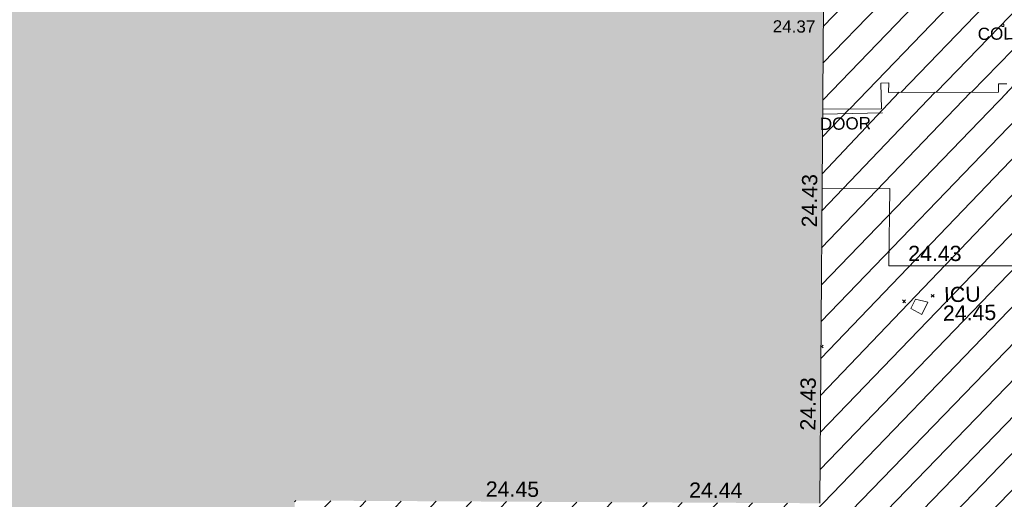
# Model space of a CAD drawing. Header units: millimetres. Extents: x -290717 to 520720, y -103372 to 287762.
# Tile 40 of 256: x -137254 to -113045, y -61326 to -49527. Entities that reach past the tile are written whole.
import ezdxf

# ---------------------------------------------------------------- set-up
doc = ezdxf.new("R2010")
doc.units = ezdxf.units.MM
doc.linetypes.add('IMPORT-UG_ELEC_STREET LIGHTING_QLB2 _2_', pattern=[2700, 1500, -300.0000000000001, 0, -250, 150, -300.0000000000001, 0, -200])
for name, color, linetype, lineweight, true_color in [('00_UAV_BUILDING_HATCH', 7, 'Continuous', 9, 0x999999), ('00_UAV_BUILDING_OUTLINE', 5, 'Continuous', 9, 0x0000ff), ('00_UAV_SERV_IC', 5, 'Continuous', 9, 0x0000ff), ('12333-PUM-2D-U-0001-C01 - Rev2_REVIT IMPORT_dwg', 7, 'Continuous', 9, 0x767676), ('A_RHA_Line', 7, 'Continuous', 9, 0x00a600), ('BUILDING', 5, 'Continuous', 9, 0x0000ff), ('COLUMN', 7, 'Continuous', 9, 0xa500a5), ('COLUMN_TXT', 7, 'Continuous', 9, 0xa500a5), ('HATCHING', 4, 'Continuous', 9, 0x00ffff), ('KERB_BOTTOM_LVL', 7, 'Continuous', 9, 0x0000a5)]:
    doc.layers.add(name, color=color, linetype=linetype, lineweight=lineweight, true_color=true_color)
for name, color, linetype, lineweight in [('A_RHA_Detail', 7, 'Continuous', 9), ('DOOR', 7, 'Continuous', 9), ('DOOR_TXT', 7, 'Continuous', 9), ('GEN-TEXT', 7, 'Continuous', 9)]:
    doc.layers.add(name, color=color, linetype=linetype, lineweight=lineweight)
doc.styles.add('Arial_3', font='arial.ttf', dxfattribs={"height": 299.9999999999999})
doc.styles.add('Swis721 Lt BT_2', font='swissl.ttf', dxfattribs={"height": 375})

# ---------------------------------------------------------------- blocks, each defined once
blk = doc.blocks.new('12333-PUM-2D-U-0001-C01 - Rev2_REVIT IMPORT_dwg_MGS62954_T2_Galway_ITM_3d_Rev1-2077680-Site Location Plan Existing')
at = {"layer": '00_UAV_BUILDING_HATCH', "true_color": 0xcccccc}
h = blk.add_hatch(dxfattribs=at)
h.set_pattern_fill('FP_1', color=254, style=0, pattern_type=2)
h.set_pattern_definition([(45, (0, 0), (-441.9417382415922, 441.9417382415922), [])])
h.paths.add_polyline_path([(533799642.8723879, 725503973.4558077), (533800986.6248314, 725503951.6576442), (533801020.5486519, 725506039.3713163), (533799668.6519892, 725506077.8927354), (533799642.8966323, 725503975.1125072)])
h.paths.add_polyline_path([(533783563.9638102, 725505749.3194242), (533785011.0637801, 725505738.7950606), (533785005.3275036, 725506366.9173948), (533785200.3609222, 725506368.3514634), (533785196.307434, 725506136.1272765), (533787894.9083669, 725506094.1073622), (533787898.5000471, 725506299.4976925), (533788101.483025, 725506293.7798624), (533788097.8163256, 725506083.7147976), (533790773.7767189, 725506043.8565282), (533790777.5955428, 725506259.2434856), (533790992.5666427, 725506250.7577846), (533791005.839196, 725506034.0042773), (533793671.9821754, 725505973.2217427), (533793662.8035954, 725506193.3950145), (533793875.0458446, 725506199.1312915), (533793887.4838879, 725505962.1703727), (533796564.8836794, 725505922.7259592), (533796573.9641825, 725506133.1641055), (533796771.8657397, 725506144.6366595), (533796774.6542646, 725505912.4392086), (533799451.8486139, 725505873.759414), (533799455.425763, 725506078.6941475), (533799453.6686146, 725506084.0185473), (533795629, 725506193), (533795655.0000001, 725507240), (533801039.386025, 725507086.575411), (533801054.4241171, 725507980.0954186), (533783626.9065317, 725508296.6871595), (533783564.3277358, 725505764.0479323)])
at = {"layer": '00_UAV_BUILDING_OUTLINE', "color": 254, "true_color": 0xcccccc, "flags": 128}
blk.add_lwpolyline([(533783515.5655679, 725503790.5842769), (533785182.5655678, 725503775.5842767), (533785123.5655679, 725501867.5842766), (533785350.5971769, 725501863.8424926), (533790159.5655679, 725501784.5842767), (533790161.7171674, 725501594.2274948), (533790195.565568, 725498599.5842769), (533792200.5186588, 725498576.5498708), (533794373.5655679, 725498551.5842766), (533794425.4806525, 725501377.8766775), (533794432.5655679, 725501763.5842768), (533793805.5655679, 725501811.5842766), (533793889.9594919, 725503597.7881995), (533796086.532178, 725503547.8942659), (533800977.9594919, 725503436.7881994)], dxfattribs=at)
at = {"layer": '00_UAV_SERV_IC', "color": 254, "true_color": 0xcccccc}
for p, q in [((533785648.2000001, 725500809.6000001), (533785762.5, 725501038.2)), ((533785762.5, 725501038.2), (533786067.3000001, 725500962.0000001)), ((533786067.3000001, 725500962.0000001), (533785914.9000001, 725500657.2)), ((533785648.2000001, 725500809.6000001), (533785914.9000001, 725500657.2))]:
    blk.add_line(p, q, dxfattribs=at)
at = {"layer": '00_UAV_BUILDING_OUTLINE', "color": 251, "true_color": 0x666666, "char_height": 375, "width": 1495.902363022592, "attachment_point": 1, "line_spacing_factor": 1.005061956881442, "style": 'Swis721 Lt BT_2'}
for s, insert, rotation in [('24.43', (533782997.0958976, 725502856.1483203), 88.58457081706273), ('24.43', (533785608.724166, 725502354.8850793), 359.05577458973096), ('24.43', (533782873.5889627, 725497857.6739497), 88.58457081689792), ('24.45', (533775123.3282875, 725496742.0155566), 358.70026454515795), ('24.44', (533780122.0333052, 725496628.6021626), 358.70026454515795)]:
    blk.add_mtext(s, dxfattribs=dict(at, insert=insert, rotation=rotation))
at = {"layer": '00_UAV_SERV_IC', "color": 251, "true_color": 0x666666, "char_height": 375, "attachment_point": 1, "line_spacing_factor": 1.005061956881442, "style": 'Swis721 Lt BT_2'}
for s, insert, width in [('ICU', (533786464.8712289, 725501327.5307232), 1021.012723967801), ('24.45', (533786433.2113703, 725500868.7724675), 1495.902363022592)]:
    blk.add_mtext(s, dxfattribs=dict(at, insert=insert, width=width))
blk = doc.blocks.new('12333-PUM-2D-U-0001-C01 - Rev2_REVIT IMPORT_dwg-1620468-Site Location Plan Existing')
at = {"layer": 'HATCHING', "true_color": 0xaaffff}
h = blk.add_hatch(dxfattribs=at)
h.set_pattern_fill('FP_16', color=131, style=0, pattern_type=2)
h.set_pattern_definition([(45, (-537532529.603, -725615860.767), (-441.9417382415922, 441.9417382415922), [])])
h.paths.add_polyline_path([(234369.3064911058, -125658.933808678), (234446.6599045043, -122988.9117227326), (179388.3096446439, -122003.5679794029), (179363.697837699, -123640.9009863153), (206293.8363412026, -124628.9075685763), (206290.5501528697, -124569.7561786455), (206938.2501529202, -124569.7561786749), (206947.4397098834, -124652.8868151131), (228961.8759336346, -125460.5472692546)])
h.paths.add_polyline_path([(174907.5235319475, -123477.4139123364), (174933.30964469, -121891.5679794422), (173702.3096445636, -121877.5679794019), (173651.6077027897, -123431.3371680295), (174905.6298136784, -123477.3444360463)])
h.paths.add_polyline_path([(159721.5473281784, -122920.2743920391), (159904.4517912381, -111903.0328667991), (158563.2467851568, -111879.2436715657), (158589.0357870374, -109772.8185664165), (158373.925399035, -109775.6867047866), (158370.3491470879, -109980.5700416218), (155694.9248368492, -109935.2903896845), (155692.2158924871, -109709.7195192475), (155494.3143352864, -109721.1920731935), (155485.028390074, -109936.3912852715), (152807.4510505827, -109884.8893472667), (152795.3959974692, -109655.224887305), (152583.1537481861, -109660.9611641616), (152592.3323282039, -109881.1344360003), (149925.833717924, -109814.5441086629), (149912.9167954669, -109603.598394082), (149694.9003951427, -109605.0531130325), (149691.1019497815, -109814.776538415), (147017.0765653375, -109763.7715637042), (147021.8331777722, -109560.576316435), (146818.1953435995, -109554.8400395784), (146814.5737411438, -109762.321505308), (144110.6318125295, -109713.0393818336), (144114.4568605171, -109486.0507021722), (143925.6776563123, -109487.4387839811), (143931.4139329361, -110115.5611180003), (142484.0399683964, -110116.1256450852), (142244.9157206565, -119793.7719020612), (129330.9157207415, -119500.771902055), (129347.2801039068, -121063.1336257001), (126956.4061628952, -120953.7411768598), (126960.4964415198, -121718.3446688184), (159714.9884226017, -122920.0337604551)])
h.paths.add_polyline_path([(122525.9895288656, -121555.6525230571), (122533.2801054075, -120943.1336255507), (89020.5107931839, -120326.4114061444), (121594.2501528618, -121521.4690881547), (121600.9005325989, -121140.7561786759), (121937.150152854, -121140.7561786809), (121930.4997731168, -121521.7561786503), (121609.1773599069, -121522.0167340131), (122522.5907248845, -121555.5278285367)])
h.paths.add_polyline_path([(150931.2501529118, -118397.5561786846), (150784.3126787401, -118238.6011476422), (150969.3501528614, -118016.5561786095), (151150.1291055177, -118251.6368768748)])
h.paths.add_polyline_path([(144835.2501528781, -115197.1561786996), (144568.5501528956, -115044.7561786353), (144682.8501528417, -114816.1561787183), (144987.650152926, -114892.3561785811), (144908.4833746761, -115050.6897350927)])
at = {"layer": 'BUILDING', "color": 161, "true_color": 0xaaaaff, "flags": 128}
blk.add_lwpolyline([(142484.313962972, -110105.0367546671), (143931.4139329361, -110115.5611180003), (143925.6776563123, -109487.4387839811), (144120.7110750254, -109486.0047153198), (144110.4059583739, -109718.1267305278), (146815.2287325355, -109762.3322099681), (146818.1953435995, -109554.8400395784), (147021.8331777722, -109560.576316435)], dxfattribs=at)
at = {"layer": 'COLUMN', "color": 254, "true_color": 0xe1aae1, "flags": 128}
blk.add_lwpolyline([(146924.7475285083, -108085.694676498), (146975.4109336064, -108085.694676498), (146975.4109336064, -108143.3461369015), (146924.7475285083, -108143.3461369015)], close=True, dxfattribs=at)
at = {"layer": 'DOOR', "color": 253, "true_color": 0xaaaaaa}
blk.add_line((142481.4107432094, -110222.5335544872), (143955.7117631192, -110215.1193981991), dxfattribs=at)
at = {"layer": 'GEN-TEXT', "color": 253, "true_color": 0xaaaaaa}
for p, q in [((145074.9948137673, -114775.711517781), (145145.7054918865, -114705.0008396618)), ((145145.7054918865, -114775.711517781), (145074.9948137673, -114705.0008396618)), ((144368.9948138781, -114897.711517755), (144439.7054919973, -114827.0008396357)), ((144439.7054919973, -114897.711517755), (144368.9948138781, -114827.0008396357)), ((142339.6932013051, -115958.0131301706), (142393.7054919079, -115904.0008395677)), ((142393.7054919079, -115974.711517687), (142340.592955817, -115921.5989815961))]:
    blk.add_line(p, q, dxfattribs=at)
blk.add_blockref('12333-PUM-2D-U-0001-C01 - Rev2_REVIT IMPORT_dwg_MGS62954_T2_Galway_ITM_3d_Rev1-2077680-Site Location Plan Existing', (-533641079.6498471, -725615854.3561786))
at = {"layer": 'COLUMN_TXT', "insert": (146328.6642166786, -108167.9027809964), "char_height": 299.9999999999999, "width": 1028.395842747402, "attachment_point": 1, "line_spacing_factor": 0.9417779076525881, "style": 'Arial_3'}
blk.add_mtext('COL', dxfattribs=at)
at = {"layer": 'DOOR_TXT', "insert": (142409.328123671, -110314.0052490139), "char_height": 299.9999999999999, "width": 1498.519656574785, "attachment_point": 1, "line_spacing_factor": 0.9417779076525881, "style": 'Arial_3'}
blk.add_mtext('DOOR', dxfattribs=at)
at = {"layer": 'KERB_BOTTOM_LVL', "insert": (141294.9972023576, -107893.4181828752), "char_height": 299.9999999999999, "width": 1256.112065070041, "attachment_point": 1, "rotation": 358.7318692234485, "line_spacing_factor": 0.9417779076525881, "style": 'Arial_3'}
blk.add_mtext('24.37', dxfattribs=at)

msp = doc.modelspace()

# ---------------------------------------------------------------- hatches: boundary and pattern name
at = {"layer": 'A_RHA_Detail', "true_color": 0xc0c0c0}
h = msp.add_hatch(color=9, dxfattribs=at)
h.paths.add_polyline_path([(-80880.60083898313, -68502.79057078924), (-80400.86592458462, -68483.4150911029), (-80400.86592458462, -62984.64684182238), (-24474.85765180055, -63009.32043784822), (-24456.14471274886, -50840.30023854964), (-36622.55041054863, -50831.65104346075), (-36622.5504104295, -44228.57792609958), (-50959.05265825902, -44213.68205212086), (-50959.05265825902, -42573.78171509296), (-54563.93258049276, -42571.21897729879), (-54565.69773355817, -45054.17447471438), (-92408.82109324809, -45027.27149617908), (-92411.78875845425, -49201.74309219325), (-100061.9988811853, -49201.74309219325), (-100052.221444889, -64852.82557835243), (-86120.90825231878, -64852.82557835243), (-86092.16626519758, -62957.90041523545), (-84861.10047611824, -62957.90041520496), (-84854.79054275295, -68240.10973718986), (-80870.60226895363, -68240.10973718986)])
h.paths.add_polyline_path([(-137238.9269955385, -68461.93840922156), (-132719.7426408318, -68433.06336920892), (-132847.0731201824, -62850.0428228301), (-130454.6837966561, -62916.63108081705), (-130498.2830220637, -61355.8539363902), (-117581.136331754, -61423.42893434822), (-117492.3908565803, -49183.91309186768), (-125136.5200282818, -49178.47881939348), (-125133.5727033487, -45032.61887132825), (-163007.1824077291, -45005.69421944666), (-163007.1824077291, -44090.29634113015), (-163123.8521375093, -44090.21339942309), (-163122.6389897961, -42383.751842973), (-166563.8543420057, -42383.75184295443), (-166565.0349082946, -44044.3982420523), (-193158.4656786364, -44025.49275802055), (-193195.152889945, -62863.6565097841), (-137269.7106414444, -62916.63108078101), (-137254.3708868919, -65679.90523788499)])
h.paths.add_polyline_path([(120310.9497607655, -32334.2823016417), (120312.4652266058, -31610.73011961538), (133451.2244789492, -31638.24899384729), (133469.2230092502, -19717.98315777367), (121295.7536929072, -19692.48606427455), (121319.8434528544, -8190.941560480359), (112277.0825929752, -8172.001674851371), (112263.1769726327, -14811.12345451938), (78285.85310969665, -14739.95861435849), (78292.82277619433, -8167.077575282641), (76545.55099677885, -8163.40371230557), (69355.76844230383, -8152.931592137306), (69353.66597202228, -9156.746357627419), (68372.60878942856, -9154.691552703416), (68372.60878942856, -13705.52853212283), (69333.72334743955, -13707.54156767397), (69325.07112544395, -16249.53369225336), (66623.4489111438, -16249.53369225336), (66619.79243932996, -17995.29925522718), (65989.07757491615, -17995.29925522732), (65985.44262769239, -19730.78799479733), (57152.23993372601, -19712.28702423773), (57127.42535098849, -31559.89461998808), (70277.87165423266, -31587.43801817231), (70277.87165428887, -32271.74147154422), (78263.96947906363, -32285.12944888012), (78266.62669288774, -31019.79372153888), (112335.8856506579, -31091.15111856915), (112335.8856506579, -32317.57330550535), (119781.4233959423, -32333.17321910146)])
h.paths.add_polyline_path([(7503.71740934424, -1791.43926322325), (15482.43097389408, -674.0213230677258), (15484.0826184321, 148.1327206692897), (56188.28042539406, 205.5276654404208), (56155.8432600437, 14338.31663138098), (18016.62665932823, 14236.4814953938), (17967.9025208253, 34313.18372075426), (21727.10644861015, 34324.06926249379), (21708.9097307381, 40608.10218319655), (18009.66447156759, 40608.10218325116), (17995.54603703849, 45483.75063445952), (9770.084212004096, 45420.63294734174), (3966.216019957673, 45443.14492469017), (3984.771235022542, 14176.56786831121), (1023.062455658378, 14176.56786840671), (-276.5134647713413, 14190.52623465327), (-231.6790044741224, 5976.811441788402), (-226.4491536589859, 193.7444677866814), (1220.250839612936, 179.5999159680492), (7477.609307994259, 143.2867556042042), (7488.638446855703, -674.0213230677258)])
h.paths.add_polyline_path([(77755.59663317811, 53.47451145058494), (77729.51881611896, 1699.844979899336), (94464.47132486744, 1659.976083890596), (94606.37913471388, 17991.39023626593), (88810.41901146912, 18015.03260816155), (88799.89418497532, 14436.74271609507), (69413.88950349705, 14457.87738898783), (69377.35724448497, 99.62816357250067), (70760.85642036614, 92.0068082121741)])
h.paths.add_polyline_path([(61252.12079698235, 46453.95617369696), (105774.7348988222, 46472.68783510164), (105768.2642197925, 61852.61234310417), (92285.13876306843, 61852.61234310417), (92308.59670397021, 65784.30757142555), (96107.46680002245, 65767.6044524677), (96059.6808111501, 75209.20847378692), (101084.8427276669, 75071.88872768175), (104988.0046543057, 74765.36560410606), (108403.6894220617, 74363.84089439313), (112009.2703903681, 73787.25420864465), (115645.3524814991, 73049.69667210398), (116890.8108050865, 72761.69136255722), (120208.9929832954, 71893.18353872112), (120865.241739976, 71703.68487155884), (124135.6329505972, 70669.67317909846), (127435.6253142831, 69480.50055823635), (127820.4368655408, 69394.93141813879), (128274.3081769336, 69331.69585757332), (128731.879114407, 69306.66104520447), (129189.9401456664, 69320.00258265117), (129645.2782985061, 69371.62688830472), (130094.6997111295, 69461.17185607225), (130535.0520071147, 69588.00939078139), (130963.2464342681, 69751.2498188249), (131376.279516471, 69949.74812593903), (131771.254123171, 70182.11198906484), (132162.5575600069, 70460.54046602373), (132496.0921582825, 70741.69081117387), (132820.8713676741, 71064.98072578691), (133117.4593294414, 71414.31364276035), (133383.77568926, 71787.23923958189), (133616.5473239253, 72178.53728446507), (133817.1647262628, 72590.54524901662), (133982.6025969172, 73017.89547517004), (134111.7005086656, 73457.59040804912), (134203.5529320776, 73906.545904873), (134257.5155882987, 74361.61286220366), (134272.5462649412, 74819.59931534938), (134250.5259874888, 75277.29281749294), (134189.6227572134, 75731.48297750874), (134090.9274700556, 76178.98397761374), (133955.1324028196, 76616.65691996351), (133783.1900598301, 77041.4318434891), (133576.3064937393, 77450.3292564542), (133335.9328436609, 77840.48103831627), (133063.7551572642, 78209.15055536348), (132761.6825665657, 78553.75185442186), (132431.8338935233, 78871.86780505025), (132076.5227904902, 79161.26705200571), (131698.2415079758, 79419.91966864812), (131299.6434187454, 79646.01139199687), (131093.5942456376, 79746.34209763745), (132146.0467355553, 83110.22226149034), (122787.763295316, 86282.54285521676), (121604.3555410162, 82800.35918872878), (117095.9864226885, 83870.84033788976), (116841.9598400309, 83526.35449576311), (116120.5435466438, 91221.9361197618), (110237.7341284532, 91274.27491024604), (110194.3680786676, 90435.39030217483), (104988.0046543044, 90486.49901569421), (104973.2761846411, 94309.82427956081), (103746.1314668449, 94309.82427962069), (103839.9937121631, 122852.1474272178), (96365.09202303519, 122931.9599471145), (96350.3400238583, 123952.416858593), (104555.5505249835, 123902.1925258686), (104607.3234457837, 120248.5396157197), (125502.5015002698, 120134.193340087), (125662.0200253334, 137657.3796883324), (114479.5865733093, 137699.2256881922), (114382.3062641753, 129149.9458158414), (104644.1590035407, 129187.997507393), (104577.9931702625, 126217.3903165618), (101184.4926405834, 126159.1566967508), (101264.6166812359, 135959.2655565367), (89967.23177303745, 135988.8856164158), (89927.63362986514, 125823.6463181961), (93630.53562299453, 125840.7948842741), (93580.6568888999, 122931.9599471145), (88697.38835373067, 122904.7310127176), (88679.38989541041, 95739.0914377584), (86378.25848993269, 95739.0914377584), (86378.18187189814, 96178.10083375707), (83279.5074328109, 96200.92083330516), (83273.62493422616, 95735.74732136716), (70169.67509616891, 95733.22421950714), (70166.2684274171, 96272.07409350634), (66674.99731291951, 96257.14073659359), (66654.74538556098, 95755.71092140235), (65784.77231076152, 95755.71092140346), (65887.65094981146, 117470.6305650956), (53473.34271625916, 117487.9046429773), (53434.44066306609, 98570.4634906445), (40649.41626913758, 98570.46349066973), (40610.16711556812, 94406.01479082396), (38853.82372865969, 94410.36303444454), (38848.65589191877, 89463.65332732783), (40612.46601909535, 89518.45976927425), (40665.38257359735, 86257.73741131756), (38372.19584673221, 86305.7230928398), (38369.79373532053, 76901.0507917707), (50937.95125076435, 76944.40198877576), (50922.88567283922, 74598.78180893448), (56484.90611318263, 74588.85093774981), (56484.9061131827, 75194.85181998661), (92465.40372273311, 75233.02581663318), (92645.92783659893, 71766.64845097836), (89810.5550181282, 69362.83965827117), (85313.16173971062, 69360.94750424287), (85313.16173971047, 66907.40508090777), (75210.14498260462, 66903.15451592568), (75210.14498260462, 63815.70944554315), (70819.40014306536, 63815.70999204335), (70819.21601502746, 64253.35708063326), (69456.8341568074, 64253.35708063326), (69455.71957374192, 66901.99623168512), (61303.3285675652, 66898.56680686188), (61304.56054652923, 63970.32021231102), (70500.41048205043, 63970.32021223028), (70500.40885431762, 61852.59006210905), (61245.64388480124, 61848.69637492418), (61252.12079698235, 46455.07044720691)])
h.paths.add_polyline_path([(-17153.16561239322, 48569.32684293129), (-17153.16561227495, 60770.38083690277), (-29362.88357762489, 60774.7042869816), (-29362.88357762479, 67399.20394583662), (-43507.25361058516, 67405.01911302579), (-43488.53133082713, 69093.07334179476), (-45766.41866234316, 69109.32868391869), (-45794.34620035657, 67405.01911302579), (-47272.11273197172, 67404.21245453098), (-47272.44887636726, 66454.91798912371), (-86004.56386335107, 66468.6329952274), (-86006.66970790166, 60521.58362724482), (-92662.8772251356, 60521.58362724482), (-92666.53762789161, 50184.35611936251), (-79752.016597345, 50179.78302554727), (-79752.016597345, 48591.49323813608), (-17157.71631240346, 48569.32845421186)])
h.paths.add_polyline_path([(-201056.4185879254, 48628.75479108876), (-138377.9751621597, 48634.64535782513), (-138377.9751621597, 50133.28202330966), (-125467.710581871, 50134.49533928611), (-125468.6909603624, 60566.19036866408), (-132186.8595615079, 60565.86652591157), (-132187.4203588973, 66533.01978768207), (-170643.3098734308, 66805.61809689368), (-170643.3098732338, 67738.78475851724), (-200340.0100486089, 67488.93693767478), (-200348.7175167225, 60827.7802510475), (-201057.5650552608, 60827.71357562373), (-201056.6510294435, 51102.0431337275)])
h.paths.add_polyline_path([(-240051.5126725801, 54769.1949116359), (-239444.4902595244, 54811.10754483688), (-239186.5396225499, 54841.92927608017), (-238764.8191578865, 54940.98166103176), (-238382.4735933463, 55122.46891391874), (-237990.3402229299, 55354.87497237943), (-237269.2031026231, 55936.21514997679), (-237030.2712443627, 56228.66101920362), (-236793.0039600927, 56569.31473977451), (-236554.5880579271, 57004.26389721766), (-236432.7219585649, 57267.46508911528), (-236300.0815274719, 57753.26239002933), (-236250.7285154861, 58017.17885687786), (-236235.6490610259, 58516.21786795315), (-236233.2538430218, 58987.85640057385), (-236213.702979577, 59823.48083772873), (-236363.8287856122, 59820.8603820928), (-236634.0279869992, 60698.06075831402), (-236391.9547756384, 61432.1972634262), (-236225.4740089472, 61435.10319604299), (-236201.6036570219, 62637.68779599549), (-232563.5271750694, 62639.28734435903), (-232563.5271750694, 63049.03842407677), (-232732.1945866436, 63049.15302221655), (-232860.1521278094, 63457.9589027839), (-232731.6068089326, 63914.24862701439), (-232560.8209657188, 63914.24862701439), (-232521.9864006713, 70597.99604498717), (-240628.6947850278, 70598.85496274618), (-240629.7923196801, 72350.98321581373), (-246412.6011213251, 72347.36085937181), (-246412.6011213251, 70616.45923939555), (-254449.5805725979, 70618.60952619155), (-254454.637144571, 70754.06491724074), (-254469.7140363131, 73191.6627625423), (-263883.2532625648, 73267.83063692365), (-263902.4181505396, 68260.74348557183), (-263714.8217520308, 68259.82096576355), (-263552.9672900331, 67819.6543439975), (-263719.0883117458, 67392.20684197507), (-263913.629869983, 67392.20684288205), (-263956.7001914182, 58633.76423459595), (-260181.1963171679, 58611.22607638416), (-260192.3146984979, 56354.25111578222), (-257184.684388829, 56339.46086010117), (-257213.4419958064, 57092.93866025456), (-257338.5163846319, 57093.27331227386), (-257471.0109295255, 57531.7457231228), (-257338.5163845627, 58062.22513700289), (-257203.4956297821, 58064.06881293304), (-257173.5751889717, 58598.54056827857), (-256478.2273617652, 58575.27357918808), (-256478.2273617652, 58788.51859477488), (-256013.0091299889, 58911.92701537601), (-255397.0786589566, 58780.99767608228), (-255397.0786664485, 58595.98242230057), (-243809.8853614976, 58585.92793205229), (-243805.3570672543, 58352.04527760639), (-243740.9394682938, 57884.52572396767), (-243619.083060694, 57421.84877501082), (-243424.3877541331, 56943.65915328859), (-243247.1437899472, 56608.24157716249), (-243003.0710577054, 56249.99021479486), (-242732.2093200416, 55932.75703086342), (-242371.7230179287, 55603.12658814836), (-242141.2551255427, 55424.88676771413), (-241804.9643038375, 55216.88439829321), (-241529.464082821, 55077.02869058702), (-241100.6275144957, 54917.18295005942), (-240836.2134980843, 54840.82833179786), (-240453.4486196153, 54788.6078413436), (-240203.3756532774, 54776.52967577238)])
h.paths.add_polyline_path([(40276.69022620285, 59895.3641775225), (40328.62676026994, 69196.9439153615), (36588.99968782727, 69217.82459101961), (36619.46637569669, 74674.25962431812), (32264.36460075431, 74687.02318924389), (32233.48293864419, 69156.26826309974), (11916.69390488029, 69269.70959690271), (11966.66200108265, 78218.75165977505), (29087.50901742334, 78123.15526811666), (29143.44567202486, 88141.13700481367), (15719.34879623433, 88216.09212957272), (15732.60379610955, 90589.99788900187), (4594.294101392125, 90652.19003492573), (4525.129359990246, 78265.12250452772), (10096.76365550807, 78234.01258734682), (10077.43887221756, 74773.03821913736), (4547.641142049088, 74803.91453678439), (4465.579974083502, 60107.16002351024), (19125.89094757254, 60025.30234268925), (19139.86249371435, 62527.53804648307), (31738.59196305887, 62457.19146407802), (31724.55430855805, 59943.11609818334), (38369.79364222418, 59906.01157297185)])
h.paths.add_polyline_path([(-246083.0241259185, 72334.29150213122), (-246083.0594797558, 72334.30275087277), (-246208.2905500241, 72334.29150213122)])
h.paths.add_polyline_path([(-114575.3004830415, 112178.0758696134), (-114575.3246436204, 112178.0758696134), (-114707.2752166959, 115801.5811617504)])
h.paths.add_polyline_path([(-154699.9178766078, 101760.4080976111), (-114382.0503338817, 101776.0542915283), (-114382.0503338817, 106926.936016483), (-113755.641395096, 106927.1791078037), (-113757.5507412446, 111847.2721532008), (-114431.6837526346, 111847.2721532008), (-114431.8098651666, 112178.075869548), (-114575.3004830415, 112178.0758696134), (-114578.9984943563, 121707.2390834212), (-123056.9849702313, 121707.2390834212), (-123068.8201032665, 156452.7036899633), (-119381.2340625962, 156454.1347343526), (-119381.2340625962, 160165.8603541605), (-115501.031452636, 160167.3661472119), (-115503.3750945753, 166206.5793118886), (-132411.7987151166, 166599.6604729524), (-132411.8243306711, 166665.6603411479), (-135275.0124468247, 166664.5489553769), (-135275.0124468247, 166628.1883102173), (-135911.3205077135, 166628.1944503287), (-135911.3479256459, 166352.1604668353), (-152521.1633846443, 166345.7145607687), (-152518.3680955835, 159142.6836790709), (-150699.3133726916, 159117.9265656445), (-150755.6690356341, 122560.6912032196), (-151059.2005266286, 122560.6912032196), (-151061.0981347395, 121302.4374931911), (-154138.3148337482, 121372.6012653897), (-154138.3148337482, 121865.183451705), (-154704.3888425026, 121867.2611370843), (-154688.5451973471, 119352.3937021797), (-154745.5933227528, 119352.3715636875), (-154745.5763474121, 118722.1532660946), (-160794.1544526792, 118748.744283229), (-160794.1544527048, 119410.5425977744), (-163852.1622693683, 119422.408321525), (-163855.0715294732, 118762.2003111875), (-167568.6765459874, 118778.5256058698), (-166634.6619849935, 124395.1277019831), (-166843.6206842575, 124471.2090400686), (-167568.6765459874, 124707.6250904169), (-168028.2173235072, 124841.3808643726), (-168630.5006276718, 124991.3056740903), (-169238.2056070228, 125117.4693074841), (-169850.3952285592, 125219.6772877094), (-170466.1255403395, 125297.7720169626), (-171089.1102599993, 125351.8553033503), (-171704.4065937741, 125381.1774254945), (-172325.0479971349, 125386.3595015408), (-172782.2248668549, 125374.5832363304), (-173401.7764236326, 125337.4554476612), (-174019.3926983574, 125276.0328036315), (-174634.1213722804, 125190.4100127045), (-175245.0145766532, 125080.7190996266), (-176047.1958093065, 124895.7675261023), (-176665.4852587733, 124724.7228134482), (-177045.3001228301, 124609.1129151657), (-177631.5127793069, 124405.2077276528), (-176665.4852586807, 118818.5158793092), (-177558.9402083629, 118822.4435769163), (-177662.2853368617, 125263.4341236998), (-176365.3912352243, 126542.9270807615), (-159462.2970490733, 126319.9103917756), (-157057.7396790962, 128609.0850976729), (-157060.6673204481, 136153.1661957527), (-158638.8016610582, 137740.2441626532), (-159352.3735831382, 137740.2441626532), (-161634.4140635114, 140201.1078539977), (-168727.9404946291, 140256.8191147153), (-171035.0401162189, 137942.884730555), (-174184.1459014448, 137942.884730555), (-176460.1168228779, 140292.2858551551), (-177341.68569345, 140292.285855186), (-177341.7114445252, 140358.4281613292), (-183428.5803825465, 140356.0660244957), (-185921.6385984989, 137917.4639097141), (-185921.6385985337, 131757.309115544), (-186906.8767412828, 131756.9267734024), (-187725.3914540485, 130809.9989183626), (-187724.0588902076, 127376.1828149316), (-186481.0281350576, 126304.557648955), (-186479.4846755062, 122327.2959175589), (-185176.2828158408, 121059.4673825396), (-180304.1129154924, 121059.4673825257), (-180304.1136492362, 118802.0484409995), (-193555.3706955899, 118802.0484409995), (-193555.3686998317, 133117.8341649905), (-192593.6442938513, 133118.2073819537), (-192593.6442938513, 134200.8158367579), (-192224.6284783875, 134200.9592041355), (-192225.5653014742, 136615.0101267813), (-192595.0012461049, 136615.0101267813), (-192595.4357332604, 137734.4745166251), (-193589.2709668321, 137734.4746851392), (-193589.2685988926, 147474.5705834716), (-193163.2062206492, 147492.8644728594), (-192606.8095195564, 147551.4951472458), (-192359.9383250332, 147589.5931622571), (-192199.8207947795, 147616.5827293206), (-191882.7548926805, 147682.9245600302), (-191568.5380071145, 147761.6632019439), (-191020.2573150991, 147932.4221712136), (-190950.5841382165, 147955.8263236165), (-190647.7999969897, 148070.951423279), (-190349.769078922, 148197.8750093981), (-190056.9509284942, 148336.4013817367), (-189769.7970512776, 148486.316942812), (-189375.4954991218, 148717.2624196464), (-189132.9060261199, 148873.2749095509), (-188867.5421091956, 149059.0543930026), (-188609.6764469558, 149255.1087866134), (-188354.9814056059, 149465.3525772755), (-188079.6339208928, 149713.8792482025), (-187884.9836199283, 149901.8220103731), (-187538.2510284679, 150274.4802367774), (-187446.2998447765, 150378.396083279), (-187241.3270201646, 150629.2310214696), (-187046.3599558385, 150887.9197697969), (-186861.699277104, 151154.0634500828), (-186546.1373636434, 151669.8298752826), (-186524.4196769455, 151707.063245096), (-163675.289831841, 151669.8298752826), (-163687.5843044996, 148134.0767945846), (-157303.6541541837, 148136.4921063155), (-157303.6541541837, 155759.9150161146), (-157557.4317586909, 155765.0384228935), (-157555.9168973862, 166678.0466575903), (-187009.2021991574, 166699.7464767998), (-187013.0952111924, 162054.4009359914), (-188707.1775469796, 162044.5925187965), (-188705.9961893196, 155021.5333641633), (-188737.9999316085, 154650.5326603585), (-188799.0133970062, 154283.1866125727), (-188857.2045401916, 154035.4341107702), (-188966.1106131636, 153679.3368924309), (-189102.6200311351, 153332.8820747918), (-189265.8911677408, 152998.2056672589), (-189454.9174010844, 152677.3710606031), (-189645.2484685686, 152421.322012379), (-189916.9563410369, 152104.2450531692), (-190212.7041973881, 151809.4634871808), (-190530.6686598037, 151538.7947475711), (-190868.889367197, 151293.9075915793), (-191225.2810786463, 151076.3118324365), (-191597.6465194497, 150887.3490190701), (-192092.8415776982, 150682.5621956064), (-192485.2937347, 150569.6612301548), (-192903.8930807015, 150482.2408890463), (-193187.215491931, 150440.8868273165), (-193594.1866364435, 150407.1257787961), (-193594.5953882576, 151459.989522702), (-205369.2399268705, 151455.4201248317), (-205354.452352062, 113350.0822379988), (-207187.1580384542, 113349.3709450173), (-207184.3024929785, 105991.0636522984), (-205312.8709512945, 105991.0636522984), (-205311.2365670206, 101769.6553082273), (-175488.645120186, 101781.2285901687), (-175488.645120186, 110889.6985621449), (-154703.462766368, 110897.5679794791), (-154700.5193329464, 103310.2697088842)])
h.paths.add_polyline_path([(193735.9435692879, 113047.8274775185), (208865.0938716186, 114991.026643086), (208976.1154122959, 114126.6471161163), (216447.8967330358, 115086.3281915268), (216038.7305308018, 118271.970241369), (232648.5073383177, 120405.3421627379), (233425.9936153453, 114352.0734369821), (240632.2017567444, 115277.6440986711), (239854.8412683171, 121329.9334728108), (256406.8682407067, 123455.8879629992), (257091.7572256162, 118089.1198988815), (264572.287122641, 119040.8180953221), (261877.8350554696, 138524.7609215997), (259178.7147038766, 138221.6086023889), (259197.3483654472, 137439.0084132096), (254686.1480587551, 136897.0007613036), (255412.6810205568, 131314.8303174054), (240852.7447965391, 129522.4514055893), (239771.0426540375, 137918.8519126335), (240649.582243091, 138010.1984551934), (240062.3063116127, 142776.6750342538), (239165.7694641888, 142685.0143484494), (237630.9646614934, 151018.3171733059), (266172.8791088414, 154560.7889781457), (271297.187694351, 142612.4006970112), (276531.7397502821, 144861.0987145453), (274941.5029779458, 148527.903728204), (302074.530765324, 160134.9084326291), (300215.9323773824, 164320.1841173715), (301528.161327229, 164907.0997990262), (300405.1237791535, 167477.8916353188), (299016.6944531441, 166945.7181825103), (295626.7488506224, 174518.7544287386), (294333.0289184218, 177537.1551681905), (287288.847594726, 174518.7544287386), (289427.6893504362, 169661.0163464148), (272956.7816584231, 162557.1203578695), (271943.2187786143, 164897.4305293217), (267016.3118217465, 162764.0369715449), (268502.3094164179, 159357.043014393), (265200.4029571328, 157946.4096681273), (226856.4166955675, 153146.7821791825), (227510.3041274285, 148852.0205335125), (228280.9873164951, 141179.0007484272), (227302.3544112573, 141050.2812999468), (227895.3788231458, 136433.1758633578), (228748.5501749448, 136523.8855003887), (229602.307730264, 128023.7667641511), (217691.2359889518, 126493.8999679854), (217642.3600127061, 126874.4332670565), (215138.5007311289, 126552.8357430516), (215194.9980427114, 126112.9650749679), (215015.6132225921, 126089.9247571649), (214840.967257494, 127449.6644606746), (192258.7012018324, 124549.1816390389), (193486.3576426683, 114991.026643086)])
h.paths.add_polyline_path([(-78076.24179098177, 117605.518872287), (-78076.23951907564, 117610.0871212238), (-78070.31812256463, 129485.733079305), (-74723.15926546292, 129478.3852560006), (-74723.15926546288, 125435.7860625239), (-48015.64546089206, 125380.0246061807), (-47996.55031653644, 135872.5822179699), (-61198.159180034, 135901.5630078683), (-74714.72264147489, 135923.5088764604), (-74723.62876031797, 131865.2975510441), (-78070.31812256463, 131872.6421692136), (-78062.97909490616, 149549.768943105), (-58292.26570494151, 149541.5607197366), (-58292.26570494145, 148946.2407608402), (-37707.70924049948, 148937.6946534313), (-37707.70924049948, 159740.0690313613), (-44148.26955758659, 159742.7429641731), (-44148.26955758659, 162961.3319175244), (-49829.95437586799, 162961.3319175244), (-49830.92144141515, 160632.0129326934), (-78494.0902662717, 160643.9130440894), (-78494.0902662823, 161615.1537737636), (-78739.22585210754, 161615.2555472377), (-78691.79195364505, 168187.9195488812), (-90844.5764503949, 168126.8149080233), (-90962.52567696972, 152686.7636278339), (-89064.97866810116, 152685.97582136), (-89079.54115383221, 117610.0871212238), (-78374.80210165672, 117605.6428258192)])
h.paths.add_polyline_path([(69254.82576126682, 129235.9722870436), (69259.97086178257, 136167.7892474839), (86068.0992678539, 136131.0235193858), (86008.66431381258, 164703.3084147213), (58789.63167882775, 164723.5115811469), (58789.63167882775, 170119.2062865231), (54460.16324890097, 170122.4198087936), (54457.21717773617, 166153.2792453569), (47042.21516498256, 166158.7829869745), (47041.10931533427, 164668.9097040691), (39173.27935198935, 164674.7495545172), (39172.83712618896, 164078.9539098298), (17014.87910992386, 164095.400525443), (17002.38841206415, 147267.1142245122), (12659.63471563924, 147267.1142245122), (12653.6008753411, 139137.9291796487), (17031.41608901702, 139134.6797717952), (17024.58791744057, 129935.3194463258), (39191.34773726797, 129918.8662983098), (39191.34773726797, 129258.2867272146), (69014.0340609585, 129236.1510132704)])
h.paths.add_polyline_path([(39265.62356917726, 139467.8223435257), (33050.91021530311, 139484.1586867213), (33087.56357182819, 153427.9220784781), (39277.60130890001, 153411.6505991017), (39277.60130890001, 152830.3127277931), (43058.29603858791, 152820.3745823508), (43024.83899408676, 140092.5601633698), (39267.2657899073, 140092.5601633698)])
h.paths.add_polyline_path([(1979.548949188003, 189123.2414339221), (18699.10403225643, 189180.0465563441), (18678.46874727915, 195253.6675675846), (24349.02704558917, 195272.9334349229), (24334.96888369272, 199550.7690689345), (28829.78348971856, 199566.0403168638), (28798.35772162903, 208815.6446465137), (24334.94961552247, 208806.1514042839), (24333.90624838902, 209113.2475694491), (16811.59093053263, 209087.6902915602), (16806.58456496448, 208843.590909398), (6772.293057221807, 208809.4991440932), (6797.166076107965, 201488.5780549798), (-8471.058649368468, 201436.7038403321), (-8471.058649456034, 200429.0172029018), (-11856.09020773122, 200417.5164702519), (-11823.72827012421, 190892.3684139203), (-7614.729360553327, 190904.9356358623), (-7614.729360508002, 190170.8290169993), (-4608.619189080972, 190169.2993656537), (-4608.238782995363, 190916.8832264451), (1973.379031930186, 190939.2444093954), (1977.122761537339, 189837.3456606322)])
h.paths.add_polyline_path([(-20506.2213294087, 190640.028646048), (-20122.28942212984, 206347.1214480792), (-41550.34215554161, 207015.255795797), (-41462.26177905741, 210449.6195896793), (-31391.41053375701, 210152.0276719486), (-31078.64493158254, 223862.574366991), (-44305.08575746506, 224230.797228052), (-44490.79956595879, 211865.5542346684), (-47510.12209651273, 211942.9901386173), (-47722.57925074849, 203659.0205615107), (-47076.06680551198, 203635.3001466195), (-47175.4684425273, 199531.9403872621), (-46801.21126120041, 199520.4703265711), (-46873.68175963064, 195478.589946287), (-44600.40472249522, 195425.25597799), (-44685.88459510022, 192243.2795180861), (-38073.99929110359, 192135.6564361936), (-38104.39995468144, 191126.9722513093), (-21537.79264469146, 190668.5723413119)])
h.paths.add_polyline_path([(16801.02360974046, 195961.5001375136), (9656.615133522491, 196015.1086064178), (9643.83815057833, 199513.9922857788), (11631.77992465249, 199485.8321209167), (11631.79209405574, 203322.2460457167), (16806.58456511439, 203391.4855727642), (16801.04077099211, 195984.4293109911)])
h.paths.add_polyline_path([(122084.9263243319, 200536.2570557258), (122088.180516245, 206386.1947929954), (125211.1061637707, 206386.1947929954), (125211.1162733, 206645.8932838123), (126202.709897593, 206645.8932838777), (126203.0204768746, 207041.0477229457), (130401.4034740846, 206979.0758390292), (130444.269112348, 209883.2802976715), (126202.8383602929, 209945.883203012), (126203.0204768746, 214624.1281189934), (127364.7919503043, 214624.1281189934), (127365.2106673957, 225380.2058570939), (126159.8599207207, 225380.2527798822), (126207.4133336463, 241475.3410923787), (119482.541129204, 241495.8747302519), (119479.204156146, 246182.0096278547), (109943.9121324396, 246175.219673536), (109953.2702600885, 233033.3814297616), (115000.5285021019, 233033.3814296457), (114999.5792924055, 208653.4991933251), (112026.3032629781, 208653.4991933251), (112024.3519988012, 200538.6764491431), (122024.6079402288, 200536.271559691)])
h.paths.add_polyline_path([(30087.05071628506, 200986.75440713), (38030.67179073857, 201028.6865661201), (38030.67179073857, 202922.9731661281), (38109.89531489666, 202923.3913649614), (38067.25569093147, 208827.6066631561), (38013.35839375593, 208827.667223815), (38012.38630312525, 209012.5383931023), (30044.90685988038, 208970.4802974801), (30060.65944993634, 205986.3119354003)])
h.paths.add_polyline_path([(195986.2599411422, 205661.5722736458), (202896.8751332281, 206052.0074670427), (202676.886254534, 209945.7611691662), (195766.2710618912, 209555.325975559)])
h.paths.add_polyline_path([(-91652.40581580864, 206392.6172135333), (-79454.24421187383, 206432.5105635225), (-79629.29258199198, 238245.6998510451), (-68904.21147484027, 238215.095164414), (-68918.56040493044, 246314.0782553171), (-68756.515268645, 246312.9061543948), (-68755.20581930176, 246638.9786699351), (-79620.07671794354, 246651.3624133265), (-79606.5628449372, 247343.5411849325), (-82154.50636787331, 247318.0695596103), (-82154.50636787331, 247488.1275895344), (-91640.64698348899, 247472.5371040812), (-91638.72040628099, 246846.4753752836), (-131470.3702759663, 246641.42150215), (-131470.3702759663, 250159.5419305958), (-142857.1087886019, 250176.7939677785), (-142864.0554935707, 246220.0701029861), (-165118.8027587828, 246272.3986783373), (-165040.0492656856, 253907.936045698), (-178677.4727934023, 253929.5079730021), (-178699.5521575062, 238176.7234097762), (-138599.3373496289, 238209.4781454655), (-138548.4479938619, 206627.5237025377), (-126646.6702863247, 206572.2299428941), (-126666.6805510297, 234825.8818836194), (-124962.7180531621, 234825.9534805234), (-124969.0241559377, 234688.4891474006), (-91595.61129713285, 234664.3133306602), (-91650.87307429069, 207155.5994723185)])
h.paths.add_polyline_path([(142123.7078306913, 209113.5383730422), (152768.4446292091, 209127.3137315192), (152745.2992288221, 227012.6338093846), (142100.5623961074, 226998.8584508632), (142121.8067345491, 210582.5602414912)])
h.paths.add_polyline_path([(168998.8561285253, 209274.9592350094), (169026.8416078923, 226860.3446541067), (161686.6780313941, 226876.6646907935), (161647.6783165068, 209291.3037608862), (168846.6177107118, 209275.2977201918)])
h.paths.add_polyline_path([(49761.46820716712, 218476.567809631), (49794.00484362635, 223316.1680811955), (41274.07755979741, 223363.4010619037), (41273.58999769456, 223290.879563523), (32187.30576793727, 223351.9666549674), (32202.10532416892, 225553.2987455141), (20081.8372469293, 225634.7833114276), (20035.26675877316, 218707.7438838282), (31566.33951793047, 218630.2204926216), (31566.12891728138, 218598.8950898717), (49547.01686615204, 218478.0095661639)])
h.paths.add_polyline_path([(162361.9830851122, 234154.0520866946), (162366.6425722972, 241589.9129272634), (135261.1026964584, 241630.986197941), (135249.0888707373, 234197.8735112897), (160249.0277027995, 234157.467167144)])
h.paths.add_polyline_path([(176458.8604388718, 246709.572470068), (176516.248447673, 252173.1529805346), (168884.2833866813, 252253.3171281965), (168934.8652923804, 257068.9279575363), (164355.0504715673, 257117.0331241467), (164296.1746742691, 251511.8088120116), (164416.8965511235, 251510.5407811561), (164367.8024342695, 246836.5737543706), (172300.1975056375, 246753.2539686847)])

# ---------------------------------------------------------------- linework, layer by layer
at = {"layer": 'A_RHA_Line', "color": 7}
msp.add_line((-117581.1363317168, -61423.42893439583), (-117492.3908565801, -49183.91309180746), dxfattribs=at)

# ---------------------------------------------------------------- block references
at = {"layer": '12333-PUM-2D-U-0001-C01 - Rev2_REVIT IMPORT_dwg', "color": 254, "linetype": 'IMPORT-UG_ELEC_STREET LIGHTING_QLB2 _2_', "true_color": 0xffd4d4, "rotation": 0.9999999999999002}
msp.add_blockref('12333-PUM-2D-U-0001-C01 - Rev2_REVIT IMPORT_dwg-1620468-Site Location Plan Existing', (-261895.0770586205, 55869.5817132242), dxfattribs=at)

doc.saveas('drawing.dxf')
